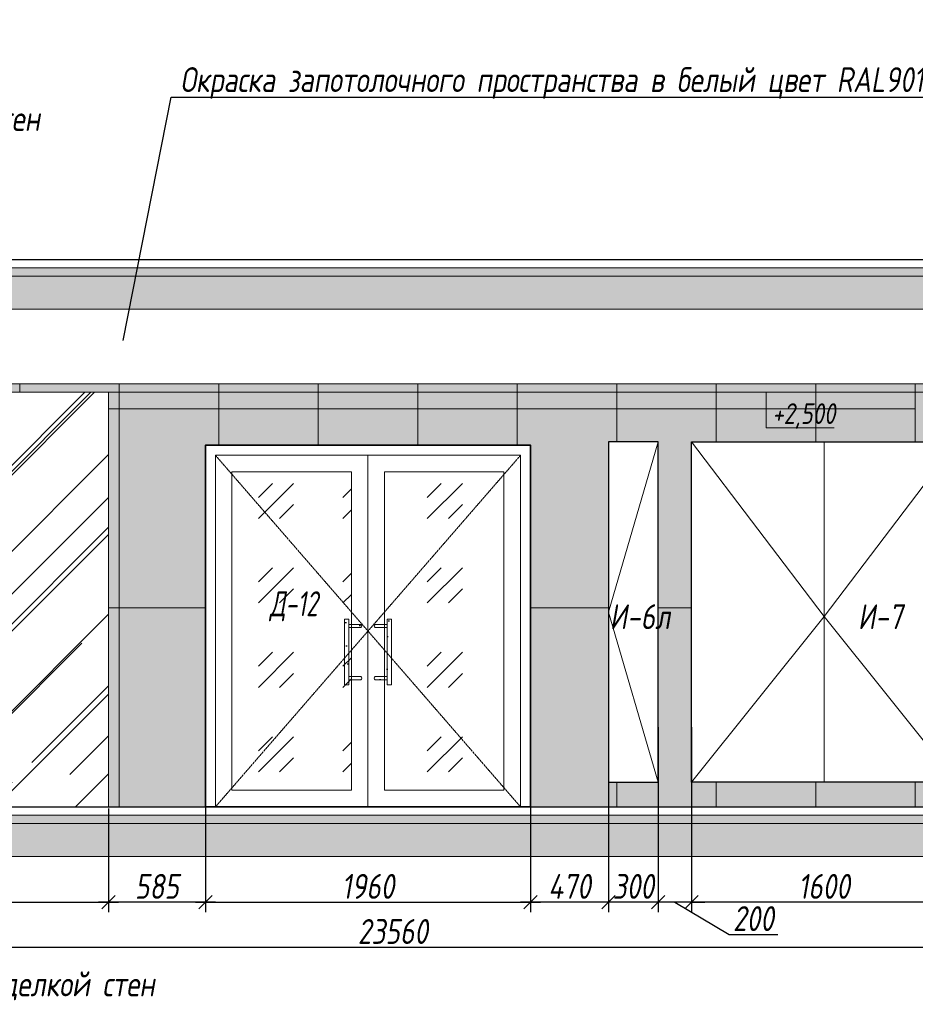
# Model space of a CAD drawing. Header units: millimetres. Extents: x -525784 to 178656, y -69521 to 385150.
# Tile 10 of 256: x -443346 to -437946, y 343685 to 349621. Entities that reach past the tile are written whole.
import ezdxf
from ezdxf import colors
from ezdxf.entities.mleader import LeaderData, LeaderLine
from ezdxf.math import Vec2, Vec3

# ---------------------------------------------------------------- set-up
doc = ezdxf.new("R2010")
doc.units = ezdxf.units.MM
doc.linetypes.add('( Hidden )', pattern=[0.375, 0.25, -0.125])
doc.linetypes.add('DASHDOT', pattern=[25.4, 12.7, -6.35, 0, -6.35])
doc.layers.get('Defpoints').update_dxf_attribs({"color": 31})
for name, color, linetype, lineweight in [('A-DETL-GENF', 7, 'Continuous', 5), ('dim_obm', 94, 'Continuous', 9), ('dim_razv', 93, 'DASHDOT', 9), ('Двери', 7, 'Continuous', 5), ('Отделка стен', 253, 'Continuous', 0), ('пот', 183, 'Continuous', 9)]:
    doc.layers.add(name, color=color, linetype=linetype, lineweight=lineweight)
doc.styles.add('fl_iso paper', font='isocpeur.ttf', dxfattribs={"width": 0.8, "oblique": 10})
doc.styles.add('In tre', font='isocpeur.ttf', dxfattribs={"width": 0.8, "oblique": 10})
doc.dimstyles.new('In tre 1_50', dxfattribs={"dimtxt": 150, "dimasz": 80, "dimexe": 60, "dimexo": 10, "dimgap": 20, "dimtad": 1, "dimdec": 0, "dimrnd": 5, "dimzin": 0, "dimdsep": 46, "dimtxsty": 'fl_iso paper', "dimblk": 'OBLIQUE', "dimcen": 0, "dimdle": 60, "dimadec": 0, "dimazin": 0, "dimtfac": 1, "dimtdec": 0, "dimtofl": 0, "dimtmove": 1, "dimatfit": 1, "dimfxl": 40, "dimtolj": 1, "dimtzin": 0, "dimarcsym": 1})
pattern_1 = [(352.5, (-706717.49, 594323.92), (100.426047, 107.214405), [0, -115.824, 0, -129.54, 0, -123.825]), (322.5, (-706717.49, 594323.92), (247.41986, 56.70328), [0, -62.484, 0, -104.394, 0, -40.005]), (282.5, (-706783.76, 594390.2), (168.099694, -167.489948), [0, -38.1, 0, -137.16, 0, -179.07]), (272.5, (-706783.76, 594390.2), (209.26523, -114.68433), [0, -19.05, 0, -89.916, 0, -102.87])]

# ---------------------------------------------------------------- blocks, each defined once
blk = doc.blocks.new('_Oblique')
at = {"color": 0, "linetype": 'ByBlock', "lineweight": -2}
blk.add_line((-0.5, -0.5), (0.5, 0.5), dxfattribs=at)
blk = doc.blocks.new('*D12494')
at = {"layer": 'Defpoints', "color": 0, "linetype": 'ByBlock', "transparency": 16777216}
for p in [(-442225.6, 344875.4), (-440265.6, 344875.4), (-440265.6, 344301.2)]:
    blk.add_point(p, dxfattribs=at)
at = {"layer": 'dim_razv', "color": 0, "linetype": 'ByBlock', "lineweight": -2, "transparency": 16777216}
for p, q in [((-442225.6, 344865.4), (-442225.6, 344241.2)), ((-440265.6, 344865.4), (-440265.6, 344241.2)), ((-442285.6, 344301.2), (-440205.6, 344301.2))]:
    blk.add_line(p, q, dxfattribs=at)
at = {"layer": 'dim_razv', "color": 0, "linetype": 'ByBlock', "lineweight": -2, "transparency": 16777216, "xscale": 80, "yscale": 80, "zscale": 80, "rotation": 180}
blk.add_blockref('_Oblique', (-442225.6, 344301.2), dxfattribs=at)
at = {"layer": 'dim_razv', "color": 0, "linetype": 'ByBlock', "lineweight": -2, "transparency": 16777216, "xscale": 80, "yscale": 80, "zscale": 80}
blk.add_blockref('_Oblique', (-440265.6, 344301.2), dxfattribs=at)
at = {"layer": 'dim_razv', "color": 0, "linetype": 'ByBlock', "transparency": 16777216, "insert": (-441245.6, 344396.2), "char_height": 150, "attachment_point": 5, "style": 'fl_iso paper'}
blk.add_mtext('\\A1;1960', dxfattribs=at)
blk = doc.blocks.new('*D12474')
at = {"layer": 'Defpoints', "color": 0, "linetype": 'ByBlock', "transparency": 16777216}
for p in [(-439295.6, 345290), (-437695.6, 345290), (-439295.6, 344301.2)]:
    blk.add_point(p, dxfattribs=at)
at = {"layer": 'dim_razv', "color": 0, "linetype": 'ByBlock', "lineweight": -2, "transparency": 16777216}
for p, q in [((-439295.6, 345280), (-439295.6, 344241.2)), ((-437695.6, 345280), (-437695.6, 344241.2)), ((-437635.6, 344301.2), (-439355.6, 344301.2))]:
    blk.add_line(p, q, dxfattribs=at)
at = {"layer": 'dim_razv', "color": 0, "linetype": 'ByBlock', "lineweight": -2, "transparency": 16777216, "xscale": 80, "yscale": 80, "zscale": 80, "rotation": 180}
blk.add_blockref('_Oblique', (-439295.6, 344301.2), dxfattribs=at)
at = {"layer": 'dim_razv', "color": 0, "linetype": 'ByBlock', "lineweight": -2, "transparency": 16777216, "xscale": 80, "yscale": 80, "zscale": 80}
blk.add_blockref('_Oblique', (-437695.6, 344301.2), dxfattribs=at)
at = {"layer": 'dim_razv', "color": 0, "linetype": 'ByBlock', "transparency": 16777216, "insert": (-438495.6, 344396.2), "char_height": 150, "attachment_point": 5, "style": 'fl_iso paper'}
blk.add_mtext('\\A1;1600', dxfattribs=at)
blk = doc.blocks.new('*D12475')
at = {"layer": 'Defpoints', "color": 0, "linetype": 'ByBlock', "transparency": 16777216}
for p in [(-439495.6, 345365.6), (-439295.6, 345365.6), (-439495.6, 344301.2)]:
    blk.add_point(p, dxfattribs=at)
at = {"layer": 'dim_razv', "color": 0, "linetype": 'ByBlock', "lineweight": -2, "transparency": 16777216}
for p, q in [((-439495.6, 345355.6), (-439495.6, 344241.2)), ((-439295.6, 345355.6), (-439295.6, 344241.2)), ((-439495.6, 344301.2), (-439575.6, 344301.2)), ((-439295.6, 344301.2), (-439495.6, 344301.2)), ((-439395.6, 344301.2), (-439068.8, 344107)), ((-439295.6, 344301.2), (-439215.6, 344301.2)), ((-439068.8, 344107), (-438774.3, 344107))]:
    blk.add_line(p, q, dxfattribs=at)
at = {"layer": 'dim_razv', "color": 0, "linetype": 'ByBlock', "lineweight": -2, "transparency": 16777216, "xscale": 80, "yscale": 80, "zscale": 80}
blk.add_blockref('_Oblique', (-439495.6, 344301.2), dxfattribs=at)
at = {"layer": 'dim_razv', "color": 0, "linetype": 'ByBlock', "lineweight": -2, "transparency": 16777216, "xscale": 80, "yscale": 80, "zscale": 80, "rotation": 180}
blk.add_blockref('_Oblique', (-439295.6, 344301.2), dxfattribs=at)
at = {"layer": 'dim_razv', "color": 0, "linetype": 'ByBlock', "transparency": 16777216, "insert": (-438921.6, 344202), "char_height": 150, "attachment_point": 5, "style": 'fl_iso paper'}
blk.add_mtext('\\A1;200', dxfattribs=at)
blk = doc.blocks.new('*D12476')
at = {"layer": 'Defpoints', "color": 0, "linetype": 'ByBlock', "transparency": 16777216}
for p in [(-439795.6, 345312.7), (-439495.6, 345312.7), (-439795.6, 344301.2)]:
    blk.add_point(p, dxfattribs=at)
at = {"layer": 'dim_razv', "color": 0, "linetype": 'ByBlock', "lineweight": -2, "transparency": 16777216}
for p, q in [((-439795.6, 345302.7), (-439795.6, 344241.2)), ((-439495.6, 345302.7), (-439495.6, 344241.2)), ((-439435.6, 344301.2), (-439855.6, 344301.2))]:
    blk.add_line(p, q, dxfattribs=at)
at = {"layer": 'dim_razv', "color": 0, "linetype": 'ByBlock', "lineweight": -2, "transparency": 16777216, "xscale": 80, "yscale": 80, "zscale": 80, "rotation": 180}
blk.add_blockref('_Oblique', (-439795.6, 344301.2), dxfattribs=at)
at = {"layer": 'dim_razv', "color": 0, "linetype": 'ByBlock', "lineweight": -2, "transparency": 16777216, "xscale": 80, "yscale": 80, "zscale": 80}
blk.add_blockref('_Oblique', (-439495.6, 344301.2), dxfattribs=at)
at = {"layer": 'dim_razv', "color": 0, "linetype": 'ByBlock', "transparency": 16777216, "insert": (-439645.6, 344396.2), "char_height": 150, "attachment_point": 5, "style": 'fl_iso paper'}
blk.add_mtext('\\A1;300', dxfattribs=at)
blk = doc.blocks.new('*D12477')
at = {"layer": 'Defpoints', "color": 0, "linetype": 'ByBlock', "transparency": 16777216}
for p in [(-440265.6, 345237.1), (-439795.6, 345204.1), (-440265.6, 344301.2)]:
    blk.add_point(p, dxfattribs=at)
at = {"layer": 'dim_razv', "color": 0, "linetype": 'ByBlock', "lineweight": -2, "transparency": 16777216}
for p, q in [((-440265.6, 345227.1), (-440265.6, 344241.2)), ((-439795.6, 345194.1), (-439795.6, 344241.2)), ((-439735.6, 344301.2), (-440325.6, 344301.2))]:
    blk.add_line(p, q, dxfattribs=at)
at = {"layer": 'dim_razv', "color": 0, "linetype": 'ByBlock', "lineweight": -2, "transparency": 16777216, "xscale": 80, "yscale": 80, "zscale": 80, "rotation": 180}
blk.add_blockref('_Oblique', (-440265.6, 344301.2), dxfattribs=at)
at = {"layer": 'dim_razv', "color": 0, "linetype": 'ByBlock', "lineweight": -2, "transparency": 16777216, "xscale": 80, "yscale": 80, "zscale": 80}
blk.add_blockref('_Oblique', (-439795.6, 344301.2), dxfattribs=at)
at = {"layer": 'dim_razv', "color": 0, "linetype": 'ByBlock', "transparency": 16777216, "insert": (-440030.6, 344396.2), "char_height": 150, "attachment_point": 5, "style": 'fl_iso paper'}
blk.add_mtext('\\A1;470', dxfattribs=at)
blk = doc.blocks.new('*U12495')
at = {"layer": 'A-DETL-GENF'}
h = blk.add_hatch(dxfattribs=at)
h.set_pattern_fill('ANSI35', color=256, scale=10, style=0)
h.set_pattern_definition([(45, (56330.386, 5e-10), (-44.90128, 44.90128), []), (45, (56375.29, 5e-10), (-44.90128, 44.90128), [79.375, -15.875, 0, -15.875])])
h.paths.add_polyline_path([(0, -100), (56750.8, -100), (56750.8, -50), (0, -50)])
h = blk.add_hatch(dxfattribs=at)
h.set_pattern_fill('ANSI35', color=256, scale=20, style=0)
h.set_pattern_definition([(45, (56330.39, 5e-10), (-89.80256, 89.80256), []), (45, (56420.19, 5e-10), (-89.80256, 89.80256), [158.75, -31.75, 0, -31.75])])
h.paths.add_polyline_path([(0, -300), (56750.8, -300), (56750.8, -100), (0, -100)])
at = {"lineweight": 13}
blk.add_lwpolyline([(0, -50), (56750.8, -50), (56750.8, 0), (0, 0)], close=True, dxfattribs=at)
at = {"lineweight": 30}
blk.add_lwpolyline([(0, 0), (56750.8, 0)], dxfattribs=at)
at = {"layer": 'A-DETL-GENF'}
for points in [[(0, -100), (56750.8, -100), (56750.8, -50), (0, -50)], [(0, -300), (56750.8, -300), (56750.8, -100), (0, -100)]]:
    blk.add_lwpolyline(points, close=True, dxfattribs=at)
blk = doc.blocks.new('*D12486')
at = {"layer": 'Defpoints', "color": 0, "linetype": 'ByBlock', "transparency": 16777216}
for p in [(-444510.7, 344875.4), (-442810.7, 344875.4), (-442810.7, 344301.2)]:
    blk.add_point(p, dxfattribs=at)
at = {"layer": 'dim_razv', "color": 0, "linetype": 'ByBlock', "lineweight": -2, "transparency": 16777216}
for p, q in [((-444510.7, 344865.4), (-444510.7, 344241.2)), ((-442810.7, 344865.4), (-442810.7, 344241.2)), ((-444570.7, 344301.2), (-442750.7, 344301.2))]:
    blk.add_line(p, q, dxfattribs=at)
at = {"layer": 'dim_razv', "color": 0, "linetype": 'ByBlock', "lineweight": -2, "transparency": 16777216, "xscale": 80, "yscale": 80, "zscale": 80, "rotation": 180}
blk.add_blockref('_Oblique', (-444510.7, 344301.2), dxfattribs=at)
at = {"layer": 'dim_razv', "color": 0, "linetype": 'ByBlock', "lineweight": -2, "transparency": 16777216, "xscale": 80, "yscale": 80, "zscale": 80}
blk.add_blockref('_Oblique', (-442810.7, 344301.2), dxfattribs=at)
at = {"layer": 'dim_razv', "color": 0, "linetype": 'ByBlock', "transparency": 16777216, "insert": (-443660.7, 344396.2), "char_height": 150, "attachment_point": 5, "style": 'fl_iso paper'}
blk.add_mtext('\\A1;1700', dxfattribs=at)
blk = doc.blocks.new('*D12441')
at = {"layer": 'Defpoints', "color": 0, "linetype": 'ByBlock', "transparency": 16777216}
for p in [(-442225.6, 345111), (-442810.7, 344875.4), (-442810.7, 344301.2)]:
    blk.add_point(p, dxfattribs=at)
at = {"layer": 'dim_razv', "color": 0, "linetype": 'ByBlock', "lineweight": -2, "transparency": 16777216}
for p, q in [((-442225.6, 345101), (-442225.6, 344241.2)), ((-442810.7, 344865.4), (-442810.7, 344241.2)), ((-442165.6, 344301.2), (-442870.7, 344301.2))]:
    blk.add_line(p, q, dxfattribs=at)
at = {"layer": 'dim_razv', "color": 0, "linetype": 'ByBlock', "lineweight": -2, "transparency": 16777216, "xscale": 80, "yscale": 80, "zscale": 80, "rotation": 180}
blk.add_blockref('_Oblique', (-442810.7, 344301.2), dxfattribs=at)
at = {"layer": 'dim_razv', "color": 0, "linetype": 'ByBlock', "lineweight": -2, "transparency": 16777216, "xscale": 80, "yscale": 80, "zscale": 80}
blk.add_blockref('_Oblique', (-442225.6, 344301.2), dxfattribs=at)
at = {"layer": 'dim_razv', "color": 0, "linetype": 'ByBlock', "transparency": 16777216, "insert": (-442518.2, 344396.2), "char_height": 150, "attachment_point": 5, "style": 'fl_iso paper'}
blk.add_mtext('\\A1;585', dxfattribs=at)
blk = doc.blocks.new('*D12443')
at = {"layer": 'Defpoints', "color": 0, "linetype": 'ByBlock', "transparency": 16777216}
for p in [(-429315.6, 344647.8), (-452875.6, 344575.4), (-429315.6, 344029.3)]:
    blk.add_point(p, dxfattribs=at)
at = {"layer": 'dim_razv', "color": 0, "linetype": 'ByBlock', "lineweight": -2, "transparency": 16777216}
for p, q in [((-429315.6, 344637.8), (-429315.6, 343969.3)), ((-452875.6, 344565.4), (-452875.6, 343969.3)), ((-452935.6, 344029.3), (-429255.6, 344029.3))]:
    blk.add_line(p, q, dxfattribs=at)
at = {"layer": 'dim_razv', "color": 0, "linetype": 'ByBlock', "lineweight": -2, "transparency": 16777216, "xscale": 80, "yscale": 80, "zscale": 80, "rotation": 180}
blk.add_blockref('_Oblique', (-452875.6, 344029.3), dxfattribs=at)
at = {"layer": 'dim_razv', "color": 0, "linetype": 'ByBlock', "lineweight": -2, "transparency": 16777216, "xscale": 80, "yscale": 80, "zscale": 80}
blk.add_blockref('_Oblique', (-429315.6, 344029.3), dxfattribs=at)
at = {"layer": 'dim_razv', "color": 0, "linetype": 'ByBlock', "transparency": 16777216, "insert": (-441095.6, 344124.3), "char_height": 150, "attachment_point": 5, "style": 'fl_iso paper'}
blk.add_mtext('\\A1;23560', dxfattribs=at)
blk = doc.blocks.new('*U12431')
at = {"layer": 'dim_razv', "true_color": 0xffffff, "transparency": 33554559}
h = blk.add_hatch(color=7, dxfattribs=at)
h.dxf.hatch_style = 1
h.paths.add_polyline_path([(0, 0), (55909.9, 0), (55909.9, 50), (0, 50)])
at = {"lineweight": 20, "transparency": 33554559}
blk.add_lwpolyline([(0, 0), (55909.9, 0), (55909.9, 50), (0, 50)], close=True, dxfattribs=at)

msp = doc.modelspace()

# ---------------------------------------------------------------- hatches: boundary and pattern name
at = {"true_color": 0x5294a7}
h = msp.add_hatch(dxfattribs=at)
h.set_pattern_fill('AR-RROOF', color=135, scale=20, angle=45, style=0)
h.set_pattern_definition([(45, (-606556.73, 349668.33), (431.0523, 1149.4728), [7620, -1016, 2540, -508]), (45, (-606258.6, 350325.7), (-836.96, 118.5394), [1524, -167.64, 3048, -381]), (45, (-606682.45, 350153.26), (1627.2224, 2108.56414), [4064, -711.2, 2032, -508])])
h.paths.add_polyline_path([(-444510.7, 347375.4), (-442810.7, 347375.4), (-442810.7, 344875.4), (-444510.7, 344875.4)])
at = {"true_color": 0xcccccc}
h = msp.add_hatch(dxfattribs=at)
h.set_pattern_fill('AR-SAND', color=254, scale=3, angle=315)
h.set_pattern_definition(pattern_1)
h.paths.add_polyline_path([(-441360.9, 345610.5), (-441388, 345610.5), (-441388, 346007), (-441360.9, 346007)])
h = msp.add_hatch(dxfattribs=at)
h.set_pattern_fill('AR-SAND', color=254, scale=3, angle=315)
h.set_pattern_definition(pattern_1)
edge = h.paths.add_edge_path()
edge.add_line((-441288.5, 345976), (-441360.9, 345976))
edge.add_line((-441360.9, 345976), (-441360.9, 345956.7))
edge.add_line((-441360.9, 345956.7), (-441288.5, 345956.7))
edge.add_arc((-441293.7, 345966.4), 11, 298.44951, 421.55049)
h = msp.add_hatch(dxfattribs=at)
h.set_pattern_fill('AR-SAND', color=254, scale=3, angle=315)
h.set_pattern_definition(pattern_1)
edge = h.paths.add_edge_path()
edge.add_line((-441202.7, 345976), (-441130.3, 345976))
edge.add_line((-441130.3, 345976), (-441130.3, 345956.7))
edge.add_line((-441130.3, 345956.7), (-441202.7, 345956.7))
edge.add_arc((-441197.5, 345966.4), 11, 118.44951, 241.55049, ccw=False)
h = msp.add_hatch(dxfattribs=at)
h.set_pattern_fill('AR-SAND', color=254, scale=3, angle=315)
h.set_pattern_definition(pattern_1)
h.paths.add_polyline_path([(-441130.3, 345610.5), (-441103.2, 345610.5), (-441103.2, 346007), (-441130.3, 346007)])
h = msp.add_hatch(dxfattribs=at)
h.set_pattern_fill('AR-SAND', color=254, scale=3, angle=315)
h.set_pattern_definition(pattern_1)
edge = h.paths.add_edge_path()
edge.add_line((-441288.5, 345641.4), (-441360.9, 345641.4))
edge.add_line((-441360.9, 345641.4), (-441360.9, 345660.8))
edge.add_line((-441360.9, 345660.8), (-441288.5, 345660.8))
edge.add_arc((-441293.7, 345651.1), 11, -61.55049, 61.55049, ccw=False)
h = msp.add_hatch(dxfattribs=at)
h.set_pattern_fill('AR-SAND', color=254, scale=3, angle=315)
h.set_pattern_definition(pattern_1)
edge = h.paths.add_edge_path()
edge.add_line((-441202.7, 345641.4), (-441130.3, 345641.4))
edge.add_line((-441130.3, 345641.4), (-441130.3, 345660.8))
edge.add_line((-441130.3, 345660.8), (-441202.7, 345660.8))
edge.add_arc((-441197.5, 345651.1), 11, 118.44951, 241.55049)
at = {"layer": 'dim_obm', "true_color": 0x000000}
msp.add_hatch(color=18, dxfattribs=at).paths.add_polyline_path([(-438777.7, 347307.4), (-438845.7, 347375.5), (-438913.7, 347307.4), (-438902.2, 347295.9), (-438845.7, 347352.4), (-438789.2, 347295.9)], flags=0)
at = {"layer": 'dim_razv', "true_color": 0xeceae4, "transparency": 33554687}
h = msp.add_hatch(dxfattribs=at)
h.set_pattern_fill('AR-SAND', color=254, scale=3, angle=315)
h.set_pattern_definition([(352.5, (122232.77, 389476.09), (100.426047, 107.214405), [0, -115.824, 0, -129.54, 0, -123.825]), (322.5, (122232.77, 389476.1), (247.419855, 56.70328), [0, -62.484, 0, -104.394, 0, -40.005]), (282.5, (122166.5, 389542.37), (168.099694, -167.489948), [0, -38.1, 0, -137.16, 0, -179.07]), (272.5, (122166.5, 389542.37), (209.265234, -114.68433), [0, -19.05, 0, -89.916, 0, -102.87])])
h.paths.add_polyline_path([(-452875.6, 344875.4), (-396855.5, 344875.4), (-396855.5, 347425.4), (-452875.6, 347425.4)])
h.paths.add_polyline_path([(-450945.6, 347075.4), (-449495.6, 347075.4), (-449495.6, 344875.4), (-450945.6, 344875.4)])
h.paths.add_polyline_path([(-447545.6, 347075.4), (-448245.6, 347075.4), (-448245.6, 345025.4), (-447545.6, 345025.4)], flags=16)
h.paths.add_polyline_path([(-447445.6, 347075.4), (-446445.6, 347075.4), (-446445.6, 345025.4), (-447445.6, 345025.4)], flags=16)
h.paths.add_polyline_path([(-446245.6, 347075.4), (-445095.6, 347075.4), (-445095.6, 345025.4), (-446245.6, 345025.4)], flags=16)
h.paths.add_polyline_path([(-444510.7, 347375.4), (-442810.7, 347375.4), (-442810.7, 344875.4), (-444510.7, 344875.4)], flags=16)
h.paths.add_polyline_path([(-442225.6, 344875.4), (-442225.6, 347055.4), (-440265.6, 347055.4), (-440265.6, 344875.4)], flags=17)
h.paths.add_polyline_path([(-439495.6, 347075.4), (-439795.6, 347075.4), (-439795.6, 345025.4), (-439495.6, 345025.4)], flags=16)
h.paths.add_polyline_path([(-439295.6, 347075.4), (-437695.6, 347075.4), (-437695.6, 345025.4), (-439295.6, 345025.4)], flags=16)
h.paths.add_polyline_path([(-437394, 347075.4), (-435944, 347075.4), (-435944, 344875.4), (-437394, 344875.4)])
h.paths.add_polyline_path([(-433695.6, 347075.4), (-431695.6, 347075.4), (-431695.6, 345025.4), (-433695.6, 345025.4)], flags=16)
h.paths.add_polyline_path([(-424620.7, 346279.3), (-423870.7, 346279.3), (-423870.7, 344929.3), (-424620.7, 344929.3)], flags=16)
h.paths.add_polyline_path([(-409856.6, 346279.3), (-409106.6, 346279.3), (-409106.6, 344929.3), (-409856.6, 344929.3)], flags=16)
h.paths.add_polyline_path([(-417537.5, 345125.4), (-417537.5, 345225.4), (-417437.5, 345225.4), (-417437.5, 345125.4)], flags=16)
edge = h.paths.add_edge_path(flags=0)
edge.add_arc((-417487.5, 345175.4), 28.4, 0, 360)
edge = h.paths.add_edge_path(flags=0)
edge.add_arc((-417501, 345175.4), 3.95, 0, 360)
edge = h.paths.add_edge_path(flags=0)
edge.add_arc((-417473.9, 345175.4), 3.95, 0, 360)
at = {"layer": 'пот', "lineweight": 0, "true_color": 0x7e9fe7}
h = msp.add_hatch(dxfattribs=at)
h.set_pattern_fill('GOST_GLASS', color=161, scale=60)
h.set_pattern_definition([(45, (-606351.65, 349668.33), (509.1169, -5e-14), [300, -420]), (45, (-606224.37, 349668.33), (509.1169, -5e-14), [120, -600]), (45, (-606351.65, 349795.6), (509.1169, -5e-14), [120, -600])])
h.paths.add_polyline_path([(-442065.6, 346895.4), (-441345.6, 346895.4), (-441345.6, 344975.4), (-442065.6, 344975.4)])
h.paths.add_polyline_path([(-441145.6, 346895.4), (-440425.6, 346895.4), (-440425.6, 344975.4), (-441145.6, 344975.4)])

# ---------------------------------------------------------------- linework, layer by layer
at = {"lineweight": 13}
for points in [[(-444510.7, 347375.4), (-442810.7, 347375.4), (-442810.7, 344875.4), (-444510.7, 344875.4)], [(-442165.6, 344875.4), (-442165.6, 346995.4), (-440325.6, 346995.4), (-440325.6, 344875.4)], [(-442165.6, 346995.4), (-441245.6, 346995.4), (-441245.6, 344875.4), (-442165.6, 344875.4)], [(-441245.6, 346995.4), (-440325.6, 346995.4), (-440325.6, 344875.4), (-441245.6, 344875.4)], [(-442065.6, 346895.4), (-441345.6, 346895.4), (-441345.6, 344975.4), (-442065.6, 344975.4)], [(-441145.6, 346895.4), (-440425.6, 346895.4), (-440425.6, 344975.4), (-441145.6, 344975.4)], [(-441360.9, 345610.5), (-441388, 345610.5), (-441388, 346007), (-441360.9, 346007)], [(-441130.3, 345610.5), (-441103.2, 345610.5), (-441103.2, 346007), (-441130.3, 346007)]]:
    msp.add_lwpolyline(points, close=True, dxfattribs=at)
at = {"lineweight": 35}
msp.add_lwpolyline([(-442225.6, 344875.4), (-442225.6, 347055.4), (-440265.6, 347055.4), (-440265.6, 344875.4)], close=True, dxfattribs=at)
for points in [[(-439495.6, 347075.4), (-439795.6, 347075.4), (-439795.6, 345025.4), (-439495.6, 345025.4)], [(-439295.6, 347075.4), (-437695.6, 347075.4), (-437695.6, 345025.4), (-439295.6, 345025.4)]]:
    msp.add_lwpolyline(points, close=True)
at = {"lineweight": 13}
for points in [[(-439495.6, 347075.4), (-439795.6, 346050.4), (-439495.6, 345025.4)], [(-439295.6, 347075.4), (-438495.6, 346022.3), (-439295.6, 345025.4)], [(-438495.6, 347075.4), (-438495.6, 345025.4)], [(-437695.6, 347075.4), (-438495.6, 346022.3), (-437695.6, 345025.4)], [(-441245.6, 346995.4), (-441245.6, 344875.4)]]:
    msp.add_lwpolyline(points, dxfattribs=at)
at = {"linetype": '( Hidden )', "lineweight": 13, "ltscale": 10}
for points in [[(-442165.6, 346995.4), (-441245.6, 345935.4), (-442165.6, 344875.4)], [(-440325.6, 346995.4), (-441245.6, 345935.4), (-440325.6, 344875.4)]]:
    msp.add_lwpolyline(points, dxfattribs=at)
at = {"lineweight": 13}
for points in [[(-441288.5, 345976), (-441360.9, 345976), (-441360.9, 345956.7), (-441288.5, 345956.7, 0.595534)], [(-441202.7, 345976), (-441130.3, 345976), (-441130.3, 345956.7), (-441202.7, 345956.7, -0.595534)], [(-441288.5, 345641.4), (-441360.9, 345641.4), (-441360.9, 345660.8), (-441288.5, 345660.8, -0.595534)], [(-441202.7, 345641.4), (-441130.3, 345641.4), (-441130.3, 345660.8), (-441202.7, 345660.8, 0.595534)]]:
    msp.add_lwpolyline(points, format="xyb", close=True, dxfattribs=at)
at = {"layer": 'dim_obm', "color": 18, "true_color": 0x000000}
msp.add_lwpolyline([(-438845.7, 347375.5), (-438845.7, 347295.5), (-438845.7, 347160), (-438434.7, 347160)], dxfattribs=at)
at = {"layer": 'Отделка стен', "transparency": 33554687}
for points in [[(-442810.7, 347275.4), (-442745.6, 347275.4), (-442745.6, 347425.4), (-443345.6, 347425.4), (-443345.6, 347375.4)], [(-442810.7, 346075.4), (-442745.6, 346075.4), (-442745.6, 347275.4), (-442810.7, 347275.4)], [(-442145.6, 347055.4), (-442145.6, 347275.4), (-442745.6, 347275.4), (-442745.6, 346075.4), (-442225.6, 346075.4)], [(-441545.6, 347055.4), (-441545.6, 347275.4), (-442145.6, 347275.4), (-442145.6, 347055.4)], [(-440945.6, 347055.4), (-440945.6, 347275.4), (-441545.6, 347275.4), (-441545.6, 347055.4)], [(-440345.6, 347055.4), (-440345.6, 347275.4), (-440945.6, 347275.4), (-440945.6, 347055.4)], [(-439745.6, 347075.4), (-439745.6, 347275.4), (-440345.6, 347275.4), (-440345.6, 347055.4)], [(-439145.6, 347075.4), (-439145.6, 347275.4), (-439745.6, 347275.4), (-439745.6, 347075.4)], [(-438545.6, 347075.4), (-438545.6, 347275.4), (-439145.6, 347275.4), (-439145.6, 347075.4)], [(-437945.6, 347075.4), (-437945.6, 347275.4), (-438545.6, 347275.4), (-438545.6, 347075.4)], [(-443345.6, 344875.4), (-443345.6, 344875.4), (-442745.6, 344875.4), (-442745.6, 346075.4), (-442810.7, 346075.4)], [(-442225.6, 346075.4), (-442745.6, 346075.4), (-442745.6, 344875.4), (-442145.6, 344875.4)], [(-439795.6, 346075.4), (-440265.6, 346075.4)], [(-440265.6, 346075.4), (-439795.6, 346075.4)], [(-439295.6, 346075.4), (-439495.6, 346075.4)], [(-439495.6, 346075.4), (-439295.6, 346075.4)], [(-440345.6, 344875.4), (-440345.6, 344875.4), (-439745.6, 344875.4), (-439745.6, 345025.4)], [(-439745.6, 345025.4), (-439745.6, 344875.4), (-439145.6, 344875.4), (-439145.6, 345025.4)], [(-439145.6, 345025.4), (-439145.6, 344875.4), (-438545.6, 344875.4), (-438545.6, 345025.4)], [(-438545.6, 345025.4), (-438545.6, 344875.4), (-437945.6, 344875.4), (-437945.6, 345025.4)], [(-442195.6, 344875.4), (-442195.6, 344875.4), (-441595.6, 344875.4)], [(-441595.6, 344875.4), (-441595.6, 344875.4), (-440995.6, 344875.4)], [(-440995.6, 344875.4), (-440995.6, 344875.4), (-440345.6, 344875.4)]]:
    msp.add_lwpolyline(points, dxfattribs=at)
for points in [[(-442745.6, 347425.4), (-442745.6, 347275.4), (-442145.6, 347275.4), (-442145.6, 347425.4)], [(-442145.6, 347425.4), (-442145.6, 347275.4), (-441545.6, 347275.4), (-441545.6, 347425.4)], [(-441545.6, 347425.4), (-441545.6, 347275.4), (-440945.6, 347275.4), (-440945.6, 347425.4)], [(-440945.6, 347425.4), (-440945.6, 347275.4), (-440345.6, 347275.4), (-440345.6, 347425.4)], [(-440345.6, 347425.4), (-440345.6, 347275.4), (-439745.6, 347275.4), (-439745.6, 347425.4)], [(-439745.6, 347425.4), (-439745.6, 347275.4), (-439145.6, 347275.4), (-439145.6, 347425.4)], [(-439145.6, 347425.4), (-439145.6, 347275.4), (-438545.6, 347275.4), (-438545.6, 347425.4)], [(-438545.6, 347425.4), (-438545.6, 347275.4), (-437945.6, 347275.4), (-437945.6, 347425.4)]]:
    msp.add_lwpolyline(points, close=True, dxfattribs=at)

# ---------------------------------------------------------------- block references
for name, p in [('*U12495', (-453296.1, 348175.4)), ('*U12431', (-452875.6, 347375.4)), ('*U12495', (-453296.1, 344875.4))]:
    msp.add_blockref(name, p)

# ---------------------------------------------------------------- texts
at = {"layer": 'dim_obm', "color": 18, "true_color": 0x000000, "insert": (-438807.3, 347309.1), "char_height": 125, "attachment_point": 1, "line_spacing_factor": 0.666667, "style": 'fl_iso paper'}
msp.add_mtext('+2,500', dxfattribs=at)
at = {"layer": 'Двери', "lineweight": 0, "insert": (-441692.8, 346084.8), "char_height": 150, "attachment_point": 5, "style": 'fl_iso paper'}
msp.add_mtext_dynamic_manual_height_columns('{\\W0.7;Д-12}', width=190.261, gutter_width=1350, heights=[0], dxfattribs=at)
at = {"layer": 'Двери', "lineweight": 0, "char_height": 150, "width": 190.261, "attachment_point": 5, "style": 'fl_iso paper'}
for s, insert in [('И-6л', (-439606.1, 346022.3)), ('И-7', (-438156.6, 346022.3))]:
    msp.add_mtext(s, dxfattribs=dict(at, insert=insert))

# ---------------------------------------------------------------- dimensions: what is measured, and where the dimension line sits
at = {"layer": 'dim_razv', "color": 18, "linetype": 'ByBlock', "true_color": 0x000000}
for base, p1, p2, picture, middle in [((-439795.6, 344301.2), (-439495.6, 345312.7), (-439795.6, 345312.7), '*D12476', (-439645.6, 344396.2)), ((-439295.6, 344301.2), (-437695.6, 345290), (-439295.6, 345290), '*D12474', (-438495.6, 344396.2)), ((-440265.6, 344301.2), (-439795.6, 345204.1), (-440265.6, 345237.1), '*D12477', (-440030.6, 344396.2)), ((-442810.7, 344301.2), (-442225.6, 345111), (-442810.7, 344875.4), '*D12441', (-442518.2, 344396.2)), ((-440265.6, 344301.2), (-442225.6, 344875.4), (-440265.6, 344875.4), '*D12494', (-441245.6, 344396.2)), ((-429315.6, 344029.3), (-452875.6, 344575.4), (-429315.6, 344647.8), '*D12443', (-441095.6, 344124.3))]:
    dim = msp.add_linear_dim(base=base, p1=p1, p2=p2, dimstyle='In tre 1_50', dxfattribs=at)
    dim.commit()
    dim.dimension.update_dxf_attribs({"geometry": picture, "text_midpoint": middle})
dim = msp.add_linear_dim(base=(-439495.6, 344301.2), p1=(-439295.6, 345365.6), p2=(-439495.6, 345365.6), dimstyle='In tre 1_50', dxfattribs=at)
dim.commit()
dim.dimension.update_dxf_attribs({"geometry": '*D12475', "text_midpoint": (-439048.8, 344107), "dimtype": 160})
dim = msp.add_linear_dim(base=(-442810.7, 344301.2), p1=(-444510.7, 344875.4), p2=(-442810.7, 344875.4), angle=180, dimstyle='In tre 1_50', dxfattribs=at)
dim.commit()
dim.dimension.update_dxf_attribs({"geometry": '*D12486', "text_midpoint": (-443660.7, 344396.2)})

# ---------------------------------------------------------------- leaders
at = {"layer": 'dim_razv', "color": 0, "linetype": 'ByBlock'}
ml = msp.add_multileader_mtext('Standard', dxfattribs=at)
ml.set_content('Потолок подвесной, реечный\\Pрейка 50х50 белого цвета, шаг рейки 120-125мм', style='In tre')
ml.set_leader_properties()
ml.build(insert=Vec2(0, 0))
ml.multileader.update_dxf_attribs({"text_left_attachment_type": 6, "text_right_attachment_type": 6, "dogleg_length": 1, "arrow_head_size": 0, "scale": 50})
ctx = ml.context
ctx.base_point, ctx.scale, ctx.char_height, ctx.arrow_head_size, ctx.landing_gap_size, ctx.plane_origin = Vec3(-360037, 349410.3), 50, 150, 0, 4.5, Vec3(-367470.9, 347615.7)
ctx.left_attachment, ctx.right_attachment, ctx.text_align_type = 6, 6, 2
notes = []
notes.append((ctx, [(0, (1, 1, 0), (-360087, 349410.3), (1, 0), 50, [(0, [(-361358.5, 347175.4), (-360006.5, 347425.4)], 0, [])])]))
ctx.mtext.insert, ctx.mtext.width, ctx.mtext.defined_height, ctx.mtext.alignment, ctx.mtext.flow_direction = Vec3(-357839.6, 349605.3), 2509.515, 696.6, 3, 5
ml = msp.add_multileader_mtext('Standard', dxfattribs=at)
ml.set_content('Окраска запотолочного пространства в белый цвет RAL9016', style='In tre')
ml.set_leader_properties()
ml.build(insert=Vec2(0, 0))
ml.multileader.update_dxf_attribs({"text_left_attachment_type": 6, "text_right_attachment_type": 6, "dogleg_length": 1, "arrow_head_size": 0, "scale": 50})
ctx = ml.context
ctx.base_point, ctx.scale, ctx.char_height, ctx.arrow_head_size, ctx.landing_gap_size, ctx.plane_origin = Vec3(-367167.1, 349251.8), 50, 150, 0, 4.5, Vec3(-369056.2, 345561.2)
ctx.left_attachment, ctx.right_attachment, ctx.text_align_type = 6, 6, 2
notes.append((ctx, [(0, (1, 1, 0), (-364171.6, 349251.8), (-1, 0), 50, [(0, [(-363881.3, 347561.8)], 0, [])])]))
ctx.mtext.insert, ctx.mtext.width, ctx.mtext.alignment, ctx.mtext.flow_direction = Vec3(-364226.1, 349431.8), 3148.852, 3, 5
ml = msp.add_multileader_mtext('Standard', dxfattribs=at)
ml.set_content('Потолок подвесной, реечный\\Pрейка 50х50 белого цвета, шаг рейки 120-125мм', style='In tre')
ml.set_leader_properties()
ml.build(insert=Vec2(0, 0))
ml.multileader.update_dxf_attribs({"text_left_attachment_type": 6, "text_right_attachment_type": 6, "dogleg_length": 1, "arrow_head_size": 0, "scale": 50})
ctx = ml.context
ctx.base_point, ctx.scale, ctx.char_height, ctx.arrow_head_size, ctx.landing_gap_size, ctx.plane_origin = Vec3(-452229.1, 349236.7), 50, 150, 0, 4.5, Vec3(-444982, 347442.2)
ctx.left_attachment, ctx.right_attachment = 6, 6
notes.append((ctx, [(0, (1, 1, 0), (-449977.2, 349236.7), (-1, 0), 50, [(1, [(-449794.4, 347418.5)], 0, [])])]))
ctx.mtext.insert, ctx.mtext.width, ctx.mtext.defined_height, ctx.mtext.flow_direction = Vec3(-452224.6, 349431.7), 2509.515, 696.6, 5
ml = msp.add_multileader_mtext('Standard', dxfattribs=at)
ml.set_content('Окраска запотолочного пространства в белый цвет RAL9016', style='In tre')
ml.set_leader_properties()
ml.build(insert=Vec2(0, 0))
ml.multileader.update_dxf_attribs({"text_left_attachment_type": 6, "text_right_attachment_type": 6, "dogleg_length": 1, "arrow_head_size": 0, "scale": 50})
ctx = ml.context
ctx.base_point, ctx.scale, ctx.char_height, ctx.arrow_head_size, ctx.landing_gap_size, ctx.plane_origin = Vec3(-442382, 349155.1), 50, 150, 0, 4.5, Vec3(-438847.5, 345464.6)
ctx.left_attachment, ctx.right_attachment = 6, 6
notes.append((ctx, [(0, (1, 1, 0), (-442432, 349155.1), (1, 0), 50, [(0, [(-442722.4, 347687.7)], 0, [])])]))
ctx.mtext.insert, ctx.mtext.width, ctx.mtext.flow_direction = Vec3(-442377.5, 349335.1), 3148.852, 5
ml = msp.add_multileader_mtext('Standard', dxfattribs=at)
ml.set_content('Решетка вентиляционная декоративная 850х400 в цвет стен', style='In tre')
ml.set_leader_properties()
ml.build(insert=Vec2(0, 0))
ml.multileader.update_dxf_attribs({"text_left_attachment_type": 6, "text_right_attachment_type": 6, "dogleg_length": 1, "arrow_head_size": 0, "scale": 50})
ctx = ml.context
ctx.base_point, ctx.scale, ctx.char_height, ctx.arrow_head_size, ctx.landing_gap_size, ctx.plane_origin = Vec3(-447897.6, 348905.8), 50, 150, 0, 4.5, Vec3(-439345.6, 346818)
ctx.left_attachment, ctx.right_attachment = 6, 6
notes.append((ctx, [(0, (1, 1, 0), (-444990.3, 348905.8), (-1, 0), 50, [(1, [(-444270.7, 347575.5)], 0, [])])]))
ctx.mtext.insert, ctx.mtext.width, ctx.mtext.defined_height, ctx.mtext.flow_direction = Vec3(-447893.1, 349100.8), 2996.732, 696.6, 5
ml = msp.add_multileader_mtext('Standard', dxfattribs=at)
ml.set_content('Решетка вентиляционная декоративная 700х550 в цвет стен', style='In tre')
ml.set_leader_properties()
ml.build(insert=Vec2(0, 0))
ml.multileader.update_dxf_attribs({"text_left_attachment_type": 6, "text_right_attachment_type": 6, "dogleg_length": 1, "arrow_head_size": 0, "scale": 50})
ctx = ml.context
ctx.base_point, ctx.scale, ctx.char_height, ctx.arrow_head_size, ctx.landing_gap_size, ctx.plane_origin = Vec3(-452684.1, 343693.1), 50, 150, 0, 4.5, Vec3(-444776.7, 341898.6)
ctx.left_attachment, ctx.right_attachment = 6, 6
notes.append((ctx, [(0, (1, 1, 0), (-449788.8, 343693.1), (-1, 0), 50, [(1, [(-448938.4, 344975.4)], 0, [])])]))
ctx.mtext.insert, ctx.mtext.width, ctx.mtext.defined_height, ctx.mtext.flow_direction = Vec3(-452679.6, 343888.1), 2996.732, 696.6, 5
ml = msp.add_multileader_mtext('Standard', dxfattribs=at)
ml.set_content('Зеркало на стене, выполнить в один уровень с отделкой стен', style='In tre')
ml.set_leader_properties()
ml.build(insert=Vec2(0, 0))
ml.multileader.update_dxf_attribs({"text_left_attachment_type": 6, "text_right_attachment_type": 6, "dogleg_length": 1, "arrow_head_size": 0, "scale": 50})
ctx = ml.context
ctx.base_point, ctx.scale, ctx.char_height, ctx.arrow_head_size, ctx.landing_gap_size, ctx.plane_origin = Vec3(-447338.5, 343688.1), 50, 150, 0, 4.5, Vec3(-439596.2, 341893.6)
ctx.left_attachment, ctx.right_attachment = 6, 6
notes.append((ctx, [(0, (1, 1, 0), (-444415.9, 343688.1), (-1, 0), 50, [(1, [(-443757.9, 344970.4)], 0, [])])]))
ctx.mtext.insert, ctx.mtext.width, ctx.mtext.defined_height, ctx.mtext.flow_direction = Vec3(-447334, 343883.1), 3043.138, 696.6, 5
for ctx, leaders in notes:
    for number, flags, end, landing, length, lines in leaders:
        leader = LeaderData()
        leader.index, (leader.has_last_leader_line, leader.has_dogleg_vector, leader.attachment_direction) = number, flags
        leader.last_leader_point, leader.dogleg_vector, leader.dogleg_length = Vec3(end), Vec3(landing), length
        for number, points, colour, breaks in lines:
            line = LeaderLine()
            line.index, line.vertices, line.color, line.breaks = number, Vec3.list(points), colors.encode_raw_color(colour), breaks
            leader.lines.append(line)
        ctx.leaders.append(leader)

doc.saveas('drawing.dxf')
